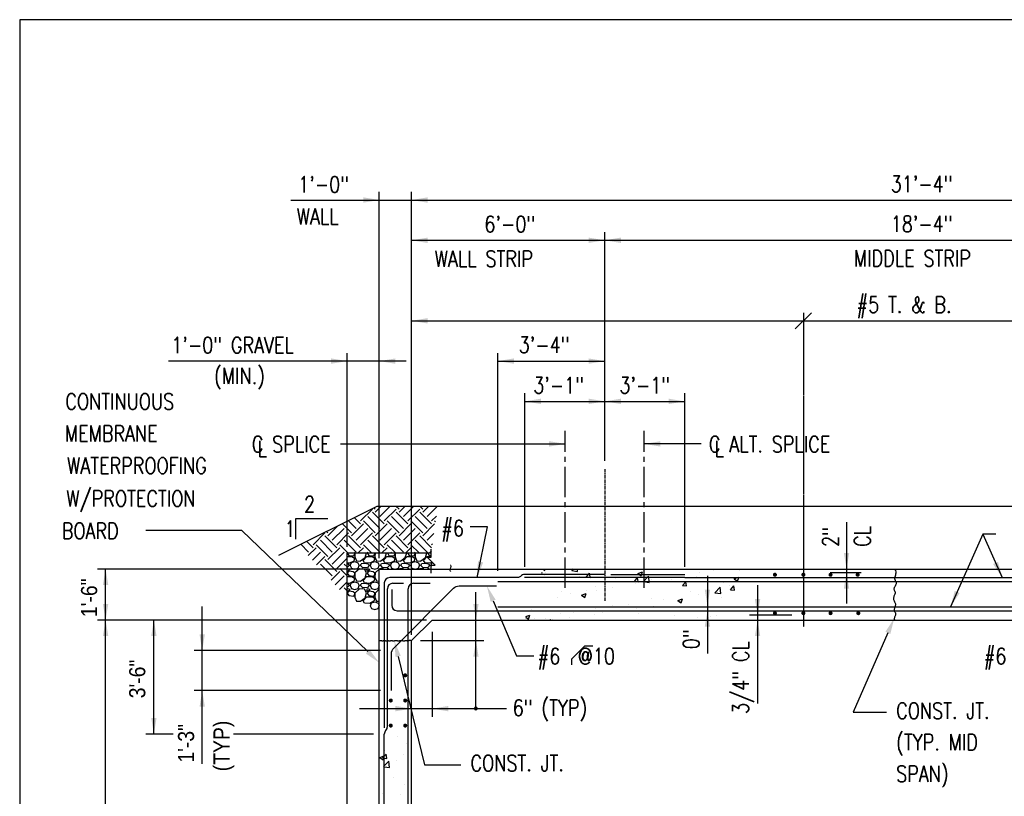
# Model space of a CAD drawing. Header units: inches. Extents: x -9715 to 32893, y -15613 to -1138.
# Tile 101 of 256: x 7061 to 7428, y -6735 to -6445. Entities that reach past the tile are written whole.
import ezdxf
from ezdxf.enums import TextEntityAlignment as Align

# ---------------------------------------------------------------- set-up
doc = ezdxf.new("R2010")
doc.units = ezdxf.units.IN
doc.header["$MEASUREMENT"] = 0
for name, pattern in [('CENTER', [2, 1.25, -0.25, 0.25, -0.25]), ('CENTER2', [1.125, 0.75, -0.125, 0.125, -0.125]), ('HIDDEN', [0.375, 0.25, -0.125])]:
    doc.linetypes.add(name, pattern=pattern)
doc.layers.get('0').update_dxf_attribs({"color": 252})
doc.layers.get('DEFPOINTS').update_dxf_attribs({"color": 11})
doc.layers.add('S-ANNO-NOTE', color=2, linetype='Continuous', lineweight=35)
for name, color, linetype in [('S-ANNO-TEXT', 2, 'Continuous'), ('S-FNDN-PATT', 8, 'Continuous'), ('S-GRID', 30, 'CENTER2'), ('S1', 2, 'Continuous'), ('S3', 4, 'Continuous'), ('S5', 1, 'Continuous'), ('S5R', 1, 'Continuous'), ('S6', 1, 'Continuous'), ('S7', 2, 'Continuous'), ('S7R', 2, 'Continuous')]:
    doc.layers.add(name, color=color, linetype=linetype)
doc.styles.add('125', font='romans.shx', dxfattribs={"width": 0.8, "height": 2})
doc.styles.add('DIM', font='ROMANS.shx', dxfattribs={"width": 0.8})
doc.styles.add('SX-FRAC', font='SX-FRAC.shx', dxfattribs={"width": 0.9, "height": 14})

# ---------------------------------------------------------------- blocks, each defined once
blk = doc.blocks.new('*X64')
at = {"color": 0}
for p, q in [((414.36, 1779.36), (414.31, 1779.31)), ((414.31, 1779.29), (415.5, 1777.5)), ((414.31, 1776.75), (417.9, 1776.75)), ((415.5, 1777.5), (419.25, 1777.05)), ((417.9, 1776.77), (419.85, 1775.42)), ((419.25, 1777.05), (420, 1778.4)), ((420.01, 1779.29), (419.93, 1779.36)), ((419.99, 1776.31), (421.19, 1773.46)), ((420.14, 1779.36), (420, 1776.3)), ((420, 1778.4), (420, 1779.3)), ((424.35, 1773.32), (427.65, 1775.87)), ((426.3, 1773.75), (429, 1776.75)), ((427.65, 1775.85), (428.77, 1779.36)), ((429, 1776.75), (432.9, 1776.75)), ((429.36, 1779.36), (429.3, 1779.3)), ((429.3, 1779.3), (430.5, 1777.5)), ((430.5, 1777.5), (434.25, 1777.05)), ((432.9, 1776.77), (434.85, 1775.42)), ((434.25, 1777.05), (435, 1778.4)), ((435.01, 1779.29), (434.93, 1779.36)), ((434.99, 1776.31), (436.19, 1773.46)), ((435.14, 1779.36), (435, 1776.3)), ((435, 1778.4), (435, 1779.3)), ((439.35, 1773.32), (442.65, 1775.87)), ((441.3, 1773.75), (444, 1776.75)), ((442.65, 1775.85), (443.77, 1779.36)), ((444, 1776.75), (447.9, 1776.75)), ((444.36, 1779.36), (444.3, 1779.3)), ((444.3, 1779.3), (445.5, 1777.5)), ((445.5, 1777.5), (449.25, 1777.05)), ((447.9, 1776.77), (449.85, 1775.42)), ((449.25, 1777.05), (450, 1778.4)), ((450.01, 1779.29), (449.93, 1779.36)), ((449.99, 1776.31), (451.19, 1773.46)), ((450.14, 1779.36), (450, 1776.3)), ((450, 1778.4), (450, 1779.3)), ((454.35, 1773.32), (457.65, 1775.87)), ((456.3, 1773.75), (459, 1776.75)), ((457.65, 1775.85), (458.77, 1779.36)), ((459, 1776.75), (462.9, 1776.75)), ((459.36, 1779.36), (459.3, 1779.3)), ((459.3, 1779.3), (460.5, 1777.5)), ((460.5, 1777.5), (464.25, 1777.05)), ((462.9, 1776.77), (464.85, 1775.42)), ((464.25, 1777.05), (465, 1778.4)), ((465.01, 1779.29), (464.93, 1779.36)), ((464.99, 1776.31), (466.19, 1773.46)), ((465.14, 1779.36), (465, 1776.3)), ((465, 1778.4), (465, 1779.3)), ((469.35, 1773.32), (472.65, 1775.87)), ((471.3, 1773.75), (474, 1776.75)), ((472.65, 1775.85), (473.77, 1779.36)), ((474, 1776.75), (477, 1776.75)), ((474.36, 1779.36), (474.3, 1779.3)), ((474.3, 1779.3), (475.5, 1777.5)), ((475.5, 1777.5), (477, 1777.32)), ((416.09, 1771.67), (414.31, 1771.81)), ((415.65, 1770.75), (414.31, 1771.09)), ((414.44, 1768.51), (414.31, 1768.49)), ((415.8, 1770), (414.45, 1768.5)), ((415.8, 1770), (415.65, 1770.75)), ((419.26, 1773.29), (416.11, 1771.64)), ((416.55, 1770), (417.45, 1767.9)), ((416.7, 1770), (417.6, 1772.1)), ((417.6, 1772.1), (420, 1772.85)), ((419.85, 1775.4), (419.25, 1773.3)), ((420, 1772.85), (422.4, 1771.95)), ((421.19, 1773.44), (424.34, 1773.29)), ((422.4, 1771.95), (423.3, 1770)), ((422.55, 1767.9), (423.3, 1770)), ((424.35, 1770), (424.8, 1771.2)), ((426, 1768.22), (424.35, 1770.02)), ((427.66, 1771.49), (424.81, 1771.19)), ((429.44, 1768.51), (425.99, 1768.21)), ((427.36, 1771.95), (426.31, 1773.75)), ((431.09, 1771.67), (427.34, 1771.97)), ((430.65, 1770.75), (427.65, 1771.5)), ((430.8, 1770), (429.45, 1768.5)), ((430.8, 1770), (430.65, 1770.75)), ((434.26, 1773.29), (431.11, 1771.64)), ((431.55, 1770), (432.45, 1767.9)), ((431.7, 1770), (432.6, 1772.1)), ((432.6, 1772.1), (435, 1772.85)), ((434.85, 1775.4), (434.25, 1773.3)), ((435, 1772.85), (437.4, 1771.95)), ((436.19, 1773.44), (439.34, 1773.29)), ((437.4, 1771.95), (438.3, 1770)), ((437.55, 1767.9), (438.3, 1770)), ((439.35, 1770), (439.8, 1771.2)), ((441, 1768.22), (439.35, 1770.02)), ((442.66, 1771.49), (439.81, 1771.19)), ((444.44, 1768.51), (440.99, 1768.21)), ((442.36, 1771.95), (441.31, 1773.75)), ((446.09, 1771.67), (442.34, 1771.97)), ((445.65, 1770.75), (442.65, 1771.5)), ((445.8, 1770), (444.45, 1768.5)), ((445.8, 1770), (445.65, 1770.75)), ((449.26, 1773.29), (446.11, 1771.64)), ((446.55, 1770), (447.45, 1767.9)), ((446.7, 1770), (447.6, 1772.1)), ((447.6, 1772.1), (450, 1772.85)), ((449.85, 1775.4), (449.25, 1773.3)), ((450, 1772.85), (452.4, 1771.95)), ((451.19, 1773.44), (454.34, 1773.29)), ((452.4, 1771.95), (453.3, 1770)), ((452.55, 1767.9), (453.3, 1770)), ((454.35, 1770), (454.8, 1771.2)), ((456, 1768.22), (454.35, 1770.02)), ((457.66, 1771.49), (454.81, 1771.19)), ((459.44, 1768.51), (455.99, 1768.21)), ((457.36, 1771.95), (456.31, 1773.75)), ((461.09, 1771.67), (457.34, 1771.97)), ((460.65, 1770.75), (457.65, 1771.5)), ((460.8, 1770), (459.45, 1768.5)), ((460.8, 1770), (460.65, 1770.75)), ((464.26, 1773.29), (461.11, 1771.64)), ((461.55, 1770), (462.45, 1767.9)), ((461.7, 1770), (462.6, 1772.1)), ((462.6, 1772.1), (465, 1772.85)), ((464.85, 1775.4), (464.25, 1773.3)), ((465, 1772.85), (467.4, 1771.95)), ((466.19, 1773.44), (469.34, 1773.29)), ((467.4, 1771.95), (468.3, 1770)), ((467.55, 1767.9), (468.3, 1770)), ((469.35, 1770), (469.8, 1771.2)), ((471, 1768.22), (469.35, 1770.02)), ((472.66, 1771.49), (469.81, 1771.19)), ((474.44, 1768.51), (470.99, 1768.21)), ((472.36, 1771.95), (471.31, 1773.75)), ((476.09, 1771.67), (472.34, 1771.97)), ((475.65, 1770.75), (472.65, 1771.5)), ((475.8, 1770), (474.45, 1768.5)), ((475.8, 1770), (475.65, 1770.75)), ((477.76, 1772.5), (476.11, 1771.64)), ((476.55, 1770), (477, 1768.93)), ((476.7, 1770), (477.6, 1772.1)), ((477.6, 1772.1), (478.03, 1772.23)), ((414.75, 1767.59), (414.31, 1767.4)), ((414.31, 1765.66), (416.54, 1767)), ((415.8, 1765.8), (414.31, 1764.31)), ((414.31, 1764.29), (415.5, 1762.5)), ((414.31, 1761.75), (417.9, 1761.75)), ((416.55, 1767), (414.75, 1767.6)), ((415.5, 1762.5), (419.25, 1762.05)), ((418.81, 1765.36), (415.81, 1765.81)), ((417.44, 1767.89), (419.99, 1767.14)), ((417.9, 1761.77), (419.85, 1760.42)), ((420.01, 1764.29), (418.81, 1765.34)), ((419.25, 1762.05), (420, 1763.4)), ((419.99, 1761.31), (421.19, 1758.46)), ((420.15, 1764.45), (420, 1761.3)), ((420, 1763.4), (420, 1764.3)), ((420.01, 1767.14), (422.56, 1767.89)), ((423.6, 1767.6), (420.15, 1764.45)), ((427.2, 1767.29), (423.6, 1767.59)), ((426.3, 1758.75), (429, 1761.75)), ((428.86, 1764.6), (427.21, 1767.3)), ((427.65, 1760.85), (428.85, 1764.6)), ((429.75, 1767.59), (428.7, 1767.14)), ((428.7, 1767.15), (429.3, 1765.65)), ((429, 1761.75), (432.9, 1761.75)), ((429.29, 1765.65), (431.54, 1767)), ((430.8, 1765.8), (429.3, 1764.3)), ((429.3, 1764.3), (430.5, 1762.5)), ((431.55, 1767), (429.75, 1767.6)), ((430.5, 1762.5), (434.25, 1762.05)), ((433.81, 1765.36), (430.81, 1765.81)), ((432.44, 1767.89), (434.99, 1767.14)), ((432.9, 1761.77), (434.85, 1760.42)), ((435.01, 1764.29), (433.81, 1765.34)), ((434.25, 1762.05), (435, 1763.4)), ((434.99, 1761.31), (436.19, 1758.46)), ((435.15, 1764.45), (435, 1761.3)), ((435, 1763.4), (435, 1764.3)), ((435.01, 1767.14), (437.56, 1767.89)), ((438.28, 1767.3), (435.15, 1764.45)), ((438.6, 1767.6), (438.34, 1767.36)), ((441.4, 1767.36), (438.6, 1767.59)), ((444.75, 1767.59), (444.19, 1767.36)), ((445.48, 1767.36), (444.75, 1767.6)), ((447.44, 1767.89), (449.27, 1767.36)), ((450.73, 1767.36), (452.56, 1767.89)), ((453.6, 1767.6), (453.34, 1767.36)), ((456.4, 1767.36), (453.6, 1767.59)), ((459.75, 1767.59), (459.19, 1767.36)), ((460.48, 1767.36), (459.75, 1767.6)), ((462.44, 1767.89), (464.27, 1767.36)), ((465.73, 1767.36), (467.56, 1767.89)), ((468.6, 1767.6), (468.34, 1767.36)), ((471.4, 1767.36), (468.6, 1767.59)), ((474.75, 1767.59), (474.19, 1767.36)), ((475.48, 1767.36), (474.75, 1767.6)), ((416.09, 1756.67), (414.31, 1756.81)), ((415.65, 1755.75), (414.31, 1756.09)), ((415.8, 1755), (414.45, 1753.5)), ((415.8, 1755), (415.65, 1755.75)), ((419.26, 1758.29), (416.11, 1756.64)), ((416.55, 1755), (417.45, 1752.9)), ((416.7, 1755), (417.6, 1757.1)), ((417.6, 1757.1), (420, 1757.85)), ((419.85, 1760.4), (419.25, 1758.3)), ((420, 1757.85), (422.4, 1756.95)), ((421.19, 1758.44), (424.34, 1758.29)), ((422.4, 1756.95), (423.3, 1755)), ((422.55, 1752.9), (423.3, 1755)), ((424.35, 1758.32), (427.65, 1760.87)), ((424.35, 1755), (424.8, 1756.2)), ((426, 1753.22), (424.35, 1755.02)), ((427.66, 1756.49), (424.81, 1756.19)), ((427.36, 1756.95), (426.31, 1758.75)), ((431.09, 1756.67), (427.34, 1756.97)), ((430.65, 1755.75), (427.65, 1756.5)), ((430.8, 1755), (429.45, 1753.5)), ((430.8, 1755), (430.65, 1755.75)), ((434.26, 1758.29), (431.11, 1756.64)), ((431.55, 1755), (432.45, 1752.9)), ((431.7, 1755), (432.6, 1757.1)), ((432.6, 1757.1), (435, 1757.85)), ((434.85, 1760.4), (434.25, 1758.3)), ((435, 1757.85), (437.4, 1756.95)), ((436.19, 1758.44), (438.28, 1758.35)), ((437.4, 1756.95), (438.28, 1755.04)), ((437.55, 1752.9), (438.28, 1754.94)), ((414.44, 1753.51), (414.31, 1753.49)), ((414.75, 1752.59), (414.31, 1752.4)), ((414.31, 1750.66), (416.54, 1752)), ((415.8, 1750.8), (414.31, 1749.31)), ((414.31, 1749.29), (415.5, 1747.5)), ((416.55, 1752), (414.75, 1752.6)), ((415.5, 1747.5), (419.25, 1747.05)), ((418.81, 1750.36), (415.81, 1750.81)), ((417.44, 1752.89), (419.99, 1752.14)), ((420.01, 1749.29), (418.81, 1750.34)), ((419.25, 1747.05), (420, 1748.4)), ((420.15, 1749.45), (420, 1746.3)), ((420, 1748.4), (420, 1749.3)), ((420.01, 1752.14), (422.56, 1752.89)), ((423.6, 1752.6), (420.15, 1749.45)), ((427.2, 1752.29), (423.6, 1752.59)), ((429.44, 1753.51), (425.99, 1753.21)), ((426.3, 1743.75), (429, 1746.75)), ((428.86, 1749.6), (427.21, 1752.3)), ((427.65, 1745.85), (428.85, 1749.6)), ((429.75, 1752.59), (428.7, 1752.14)), ((428.7, 1752.15), (429.3, 1750.65)), ((429, 1746.75), (432.9, 1746.75)), ((429.29, 1750.65), (431.54, 1752)), ((430.8, 1750.8), (429.3, 1749.3)), ((429.3, 1749.3), (430.5, 1747.5)), ((431.55, 1752), (429.75, 1752.6)), ((430.5, 1747.5), (434.25, 1747.05)), ((433.81, 1750.36), (430.81, 1750.81)), ((432.44, 1752.89), (434.99, 1752.14)), ((432.9, 1746.77), (434.85, 1745.42)), ((435.01, 1749.29), (433.81, 1750.34)), ((434.25, 1747.05), (435, 1748.4)), ((435.15, 1749.45), (435, 1746.3)), ((435, 1748.4), (435, 1749.3)), ((435.01, 1752.14), (437.56, 1752.89)), ((438.28, 1752.3), (435.15, 1749.45)), ((419.99, 1746.31), (421.19, 1743.46)), ((421.19, 1743.44), (424.34, 1743.29)), ((424.35, 1743.32), (427.65, 1745.87)), ((427.36, 1741.95), (426.31, 1743.75)), ((431.09, 1741.67), (427.34, 1741.97)), ((434.26, 1743.29), (431.11, 1741.64)), ((431.55, 1740), (432.45, 1737.9)), ((431.7, 1740), (432.6, 1742.1)), ((432.6, 1742.1), (435, 1742.85)), ((434.85, 1745.4), (434.25, 1743.3)), ((434.99, 1746.31), (436.19, 1743.46)), ((435, 1742.85), (437.4, 1741.95)), ((436.19, 1743.44), (438.28, 1743.35)), ((437.4, 1741.95), (438.28, 1740.04)), ((437.55, 1737.9), (438.28, 1739.94)), ((432.44, 1737.89), (434.99, 1737.14)), ((435.01, 1737.14), (437.56, 1737.89))]:
    blk.add_line(p, q, dxfattribs=at)
blk = doc.blocks.new('*X69')
at = {"color": 0}
for p, q in [((435.31, 1811.96), (434.27, 1813)), ((435.31, 1809.75), (439.79, 1814.23)), ((438.63, 1806.44), (446.42, 1814.23)), ((452.99, 1811.96), (450.72, 1814.23)), ((452.99, 1809.75), (457.47, 1814.23)), ((456.3, 1806.44), (464.1, 1814.23)), ((470.67, 1811.96), (468.4, 1814.23)), ((470.67, 1809.75), (475.15, 1814.23)), ((473.98, 1806.44), (481.78, 1814.23)), ((424.26, 1800.91), (419.54, 1805.64)), ((424.26, 1803.12), (433.1, 1811.96)), ((438.63, 1797.6), (429.79, 1806.44)), ((441.94, 1800.91), (433.1, 1809.75)), ((441.94, 1803.12), (450.78, 1811.96)), ((456.3, 1797.6), (447.47, 1806.44)), ((459.62, 1800.91), (450.78, 1809.75)), ((459.62, 1803.12), (468.46, 1811.96)), ((473.98, 1797.6), (465.14, 1806.44)), ((477.3, 1800.91), (468.46, 1809.75)), ((477.3, 1803.12), (480.84, 1806.67)), ((399.96, 1792.07), (407.5, 1799.61)), ((417.63, 1794.28), (410.7, 1801.22)), ((420.95, 1797.6), (415.12, 1803.43)), ((417.63, 1792.07), (426.47, 1800.91)), ((435.31, 1794.28), (426.47, 1803.12)), ((435.31, 1792.07), (444.15, 1800.91)), ((452.99, 1794.28), (444.15, 1803.12)), ((452.99, 1792.07), (461.83, 1800.91)), ((470.67, 1794.28), (461.83, 1803.12)), ((470.67, 1792.07), (479.51, 1800.91)), ((480.24, 1802.39), (479.51, 1803.12)), ((388.91, 1785.44), (397.75, 1794.28)), ((406.59, 1783.23), (397.75, 1792.07)), ((399.96, 1794.28), (398.92, 1795.32)), ((403.27, 1788.76), (412.11, 1797.6)), ((406.59, 1785.44), (415.43, 1794.28)), ((424.26, 1783.23), (415.43, 1792.07)), ((420.95, 1788.76), (429.79, 1797.6)), ((424.26, 1785.44), (433.1, 1794.28)), ((441.94, 1783.23), (433.1, 1792.07)), ((438.63, 1788.76), (447.47, 1797.6)), ((441.94, 1785.44), (450.78, 1794.28)), ((459.62, 1783.23), (450.78, 1792.07)), ((456.3, 1788.76), (465.14, 1797.6)), ((459.62, 1785.44), (468.46, 1794.28)), ((477.3, 1783.23), (468.46, 1792.07)), ((473.98, 1788.76), (479.04, 1793.81)), ((385.59, 1779.92), (379.77, 1785.75)), ((388.91, 1783.23), (384.19, 1787.96)), ((385.2, 1777.32), (391.12, 1783.23)), ((399.96, 1776.61), (391.12, 1785.44)), ((403.27, 1779.92), (394.43, 1788.76)), ((399.96, 1774.4), (408.8, 1783.23)), ((414.88, 1779.36), (408.8, 1785.44)), ((420.95, 1779.92), (412.11, 1788.76)), ((422.6, 1779.36), (426.47, 1783.23)), ((432.56, 1779.36), (426.47, 1785.44)), ((438.63, 1779.92), (429.79, 1788.76)), ((440.27, 1779.36), (444.15, 1783.23)), ((450.24, 1779.36), (444.15, 1785.44)), ((456.3, 1779.92), (447.47, 1788.76)), ((457.95, 1779.36), (461.83, 1783.23)), ((467.92, 1779.36), (461.83, 1785.44)), ((473.98, 1779.92), (465.14, 1788.76)), ((477.3, 1785.44), (477.95, 1786.1)), ((388.41, 1773.9), (394.43, 1779.92)), ((391.61, 1770.47), (397.75, 1776.61)), ((403.27, 1771.08), (412.11, 1779.92)), ((429.22, 1779.36), (429.79, 1779.92)), ((446.9, 1779.36), (447.47, 1779.92)), ((464.58, 1779.36), (465.14, 1779.92)), ((475.63, 1779.36), (477.23, 1780.96)), ((403.27, 1762.24), (394.43, 1771.08)), ((406.59, 1765.56), (397.75, 1774.4)), ((406.59, 1767.77), (414.31, 1775.49)), ((414.31, 1768.89), (412.11, 1771.08)), ((402.3, 1759.06), (408.8, 1765.56)), ((405.5, 1755.63), (412.11, 1762.24)), ((414.31, 1762.26), (408.8, 1767.77)), ((408.71, 1752.21), (414.31, 1757.81)), ((414.31, 1751.21), (412.11, 1753.4))]:
    blk.add_line(p, q, dxfattribs=at)
blk = doc.blocks.new('*X75')
at = {"color": 0}
for p, q in [((451.65, 1642.48), (451.65, 1642.48)), ((458.6, 1637.65), (458.6, 1637.65)), ((442.03, 1627.84), (443.34, 1629.42)), ((442.24, 1633.6), (442.24, 1633.6)), ((442.45, 1632.06), (442.45, 1632.06)), ((443.92, 1626.28), (443.34, 1629.41)), ((456, 1629.47), (456, 1629.47)), ((438.49, 1622.76), (438.49, 1622.76)), ((438.59, 1626.97), (442.03, 1628.28)), ((438.59, 1626.97), (441.08, 1625.29)), ((440.93, 1626.54), (442.03, 1627.84)), ((440.93, 1626.54), (442.03, 1626.45)), ((441.08, 1625.29), (442.03, 1628.1)), ((442.03, 1628.28), (442.09, 1628.31)), ((442.03, 1628.1), (442.09, 1628.31)), ((442.03, 1626.45), (443.92, 1626.28)), ((442.03, 1620.72), (445.37, 1624.2)), ((445.92, 1619.45), (445.37, 1624.2)), ((451.01, 1624.41), (451.01, 1624.41)), ((441.48, 1620.15), (442.03, 1620.72)), ((441.48, 1620.15), (442.03, 1620.06)), ((441.63, 1616.95), (441.63, 1616.95)), ((442.03, 1620.06), (445.92, 1619.46)), ((448.65, 1612.24), (448.65, 1612.24)), ((456.79, 1607.18), (456.79, 1607.18)), ((441.03, 1600.31), (441.03, 1600.31)), ((453.94, 1599.63), (453.94, 1599.63)), ((438.92, 1586.69), (438.92, 1586.69)), ((443.64, 1587.46), (443.64, 1587.46)), ((447.87, 1588.93), (450.28, 1591.81)), ((447.87, 1588.93), (450.86, 1588.67)), ((450.86, 1588.67), (450.28, 1591.81)), ((440.42, 1583.66), (440.42, 1583.66)), ((449.46, 1579.97), (449.46, 1579.97)), ((456.27, 1570.58), (459.77, 1571.92)), ((456.27, 1570.58), (458.76, 1568.9)), ((458.76, 1568.9), (459.77, 1571.92)), ((462.06, 1571.9), (462.06, 1571.9)), ((439.81, 1567.02), (439.81, 1567.02)), ((449.71, 1564.84), (452, 1567.22)), ((452.19, 1565.56), (452, 1567.22))]:
    blk.add_line(p, q, dxfattribs=at)
blk = doc.blocks.new('*X81')
at = {"color": 0}
for p, q in [((559.33, 1764.19), (559.62, 1764.17)), ((559.62, 1764.17), (559.52, 1764.72)), ((560.4, 1767.12), (561.6, 1766.31)), ((561.09, 1762.88), (561.09, 1762.88)), ((561.6, 1766.31), (561.95, 1767.36)), ((562.02, 1764.95), (562.02, 1764.95)), ((581.68, 1766.26), (582.72, 1767.36)), ((581.68, 1766.26), (586.12, 1765.57)), ((586.12, 1765.57), (585.92, 1767.36)), ((587.78, 1761.75), (587.78, 1761.75)), ((592.5, 1761.29), (594.15, 1763.26)), ((592.5, 1761.29), (595.49, 1761.03)), ((594.15, 1763.26), (594.91, 1764.17)), ((595.08, 1763.26), (594.91, 1764.17)), ((595.49, 1761.03), (595.08, 1763.26)), ((630.97, 1763.99), (634.47, 1765.33)), ((630.97, 1763.99), (633.46, 1762.31)), ((633.46, 1762.31), (634.47, 1765.33)), ((637.88, 1760.95), (638.93, 1762.05)), ((639.06, 1760.95), (638.93, 1762.05)), ((650.91, 1761.36), (650.91, 1761.36)), ((658.35, 1761.3), (658.35, 1761.3)), ((674.93, 1761.82), (674.93, 1761.82)), ((676.58, 1764.88), (676.58, 1764.88)), ((687.51, 1766.3), (687.51, 1766.3)), ((705.35, 1760.95), (706.33, 1761.33)), ((706.2, 1760.95), (706.33, 1761.33)), ((706.51, 1765.98), (706.51, 1765.98)), ((599.68, 1754.41), (599.68, 1754.41)), ((614.47, 1760.62), (614.47, 1760.62)), ((624.94, 1757.61), (624.94, 1757.61)), ((628.36, 1758.16), (630.71, 1760.95)), ((628.36, 1758.16), (630.35, 1757.98)), ((629.19, 1756.29), (629.19, 1756.29)), ((630.35, 1757.98), (631.35, 1757.89)), ((630.71, 1760.95), (630.77, 1761.03)), ((630.79, 1760.95), (630.77, 1761.03)), ((631.33, 1757.98), (630.79, 1760.95)), ((631.35, 1757.89), (631.33, 1757.98)), ((635.04, 1757.99), (635.66, 1758.64)), ((635.04, 1757.99), (635.07, 1757.98)), ((635.07, 1757.98), (639.48, 1757.3)), ((635.66, 1758.64), (637.88, 1760.95)), ((639.41, 1757.98), (639.06, 1760.95)), ((639.49, 1757.3), (639.41, 1757.98)), ((641.16, 1759.49), (641.16, 1759.49)), ((643.48, 1757.68), (643.48, 1757.68)), ((655.99, 1759.33), (655.99, 1759.33)), ((664.22, 1755.02), (666.63, 1757.89)), ((664.22, 1755.02), (667.21, 1754.76)), ((667.21, 1754.76), (666.64, 1757.89)), ((667.85, 1758.37), (667.85, 1758.37)), ((688.4, 1749.71), (692.29, 1753.77)), ((692.85, 1749.02), (692.3, 1753.77)), ((694.54, 1757.24), (694.54, 1757.24)), ((699.49, 1755.33), (699.49, 1755.33)), ((700.09, 1751.88), (702.5, 1754.75)), ((703.08, 1751.62), (702.5, 1754.75)), ((702.82, 1759.98), (705.35, 1760.95)), ((702.82, 1759.98), (705.31, 1758.3)), ((705.31, 1758.3), (706.2, 1760.95)), ((574.01, 1750.89), (574.01, 1750.89)), ((580.45, 1749.38), (580.45, 1749.38)), ((588.96, 1747.86), (592.46, 1749.2)), ((588.96, 1747.86), (591.44, 1746.18)), ((591.45, 1746.18), (592.46, 1749.2)), ((592.96, 1751.03), (592.96, 1751.03)), ((600.03, 1751.29), (600.03, 1751.29)), ((611.9, 1753.53), (611.9, 1753.53)), ((670.33, 1750.32), (670.33, 1750.32)), ((675.97, 1748.23), (675.97, 1748.23)), ((688.4, 1749.71), (692.85, 1749.02)), ((700.09, 1751.88), (703.08, 1751.62)), ((701.23, 1751.43), (701.23, 1751.43)), ((570.87, 1746.28), (570.87, 1746.28)), ((612.01, 1740.31), (612.01, 1740.31)), ((624.33, 1740.96), (624.33, 1740.96)), ((641.17, 1745.32), (641.17, 1745.32)), ((642.84, 1739.61), (642.84, 1739.61)), ((650.3, 1744.71), (650.3, 1744.71)), ((660.81, 1743.86), (664.31, 1745.2)), ((660.81, 1743.86), (663.3, 1742.18)), ((661.78, 1742.1), (661.78, 1742.1)), ((663.3, 1742.18), (664.32, 1745.2)), ((693.35, 1746.26), (693.35, 1746.26)), ((547.61, 1731.99), (550.45, 1733.08)), ((549.43, 1730.06), (550.45, 1733.08)), ((551.35, 1737.33), (551.35, 1737.33)), ((573.4, 1734.24), (573.4, 1734.24)), ((578.04, 1736.2), (578.04, 1736.2)), ((582.85, 1735.31), (582.85, 1735.31)), ((598.75, 1733.8), (598.75, 1733.8)), ((599.07, 1737.76), (599.07, 1737.76)), ((604.73, 1735.07), (604.73, 1735.07)), ((630.32, 1737.96), (630.32, 1737.96)), ((631.43, 1733.94), (631.43, 1733.94)), ((658.12, 1732.82), (658.12, 1732.82)), ((689.42, 1732.82), (689.42, 1732.82)), ((547.41, 1731.42), (549.43, 1730.06)), ((547.43, 1730.49), (547.43, 1730.49)), ((553.69, 1730.3), (553.69, 1730.3)), ((561.89, 1730.61), (561.89, 1730.61)), ((565.7, 1729.36), (565.98, 1729.69)), ((566.05, 1729.36), (565.98, 1729.69)), ((567.29, 1729.66), (567.29, 1729.66)), ((579.81, 1731.31), (579.81, 1731.31)), ((588.59, 1729.48), (588.59, 1729.48)), ((675.36, 1731.59), (675.36, 1731.59)), ((684.81, 1731.69), (684.81, 1731.69))]:
    blk.add_line(p, q, dxfattribs=at)

msp = doc.modelspace()

# ---------------------------------------------------------------- linework, layer by layer
at = {"layer": 'DEFPOINTS'}
msp.add_lwpolyline([(7061, -7429.44484), (8501, -7429.44484), (8501, -6445.44484), (7061, -6445.44484)], close=True, dxfattribs=at)
at = {"layer": 'S-ANNO-TEXT', "color": 1}
msp.add_line((7207.00793, -6527.60362), (8159.00793, -6527.60362), dxfattribs=at)
at = {"layer": 'S-GRID', "linetype": 'CENTER2', "ltscale": 15}
for p, q in [((7264.28918, -6657.04112), (7264.28918, -6598.56738)), ((7293.6843, -6657.04112), (7293.6843, -6598.56738))]:
    msp.add_line(p, q, dxfattribs=at)
at = {"layer": 'S1'}
for p, q in [((7194.22166, -6626.60362), (8224.19543, -6626.60362)), ((7183.00793, -6644.04112), (7214.35622, -6644.04112)), ((7183.00793, -6783.052), (7183.00793, -6644.04112))]:
    msp.add_line(p, q, dxfattribs=at)
at = {"layer": 'S1', "color": 5}
for p, q in [((7194.99477, -6793.47115), (7194.99477, -6650.04112)), ((7194.99477, -6650.04112), (7221.11328, -6650.04112))]:
    msp.add_line(p, q, dxfattribs=at)
at = {"layer": 'S1', "color": 3}
for p, q in [((7221.11328, -6650.04112), (7935.22185, -6650.04112)), ((7207.00793, -6676.73194), (7214.69875, -6669.04112)), ((7214.69875, -6669.04112), (7499.00793, -6669.04112)), ((7207.00793, -6840.10921), (7207.00793, -6676.73194))]:
    msp.add_line(p, q, dxfattribs=at)
at = {"layer": 'S1'}
msp.add_lwpolyline([(7157.6159, -6644.90651), (7194.22166, -6626.60362)], dxfattribs=at)
at = {"layer": 'S1', "color": 2}
for points in [[(7214.35622, -6651.59073), (7214.35622, -6648.59073), (7215.85622, -6648.59073), (7212.85622, -6645.59073), (7214.35622, -6645.59073), (7214.35622, -6642.59073)], [(7387.00793, -6650.04112), (7387.2872, -6650.59715), (7387.42677, -6651.10603), (7387.45682, -6651.57119), (7387.40755, -6651.99609), (7387.30912, -6652.38417), (7387.19174, -6652.73887), (7387.08559, -6653.06364), (7387.02084, -6653.36193), (7387.01981, -6653.63738), (7387.07322, -6653.89449), (7387.16396, -6654.13796), (7387.27487, -6654.37249), (7387.38881, -6654.60277), (7387.48864, -6654.8335), (7387.55723, -6655.06939), (7387.57743, -6655.31513), (7387.53759, -6655.57384), (7387.44799, -6655.84224), (7387.32442, -6656.1155), (7387.18264, -6656.38875), (7387.03844, -6656.65716), (7386.90758, -6656.91586), (7386.80585, -6657.16001), (7386.74902, -6657.38476), (7386.74781, -6657.58712), (7386.79271, -6657.7716), (7386.86916, -6657.94456), (7386.9626, -6658.11236), (7387.05846, -6658.28138), (7387.14219, -6658.45797), (7387.19922, -6658.64851), (7387.215, -6658.85936), (7387.17981, -6659.09508), (7387.10336, -6659.35292), (7387.00021, -6659.62835), (7386.88493, -6659.91681), (7386.77208, -6660.21376), (7386.67621, -6660.51466), (7386.6119, -6660.81494), (7386.59369, -6661.11008), (7386.63126, -6661.39652), (7386.71464, -6661.67478), (7386.82896, -6661.94637), (7386.95936, -6662.2128), (7387.09097, -6662.47559), (7387.20893, -6662.73627), (7387.29838, -6662.99634), (7387.34444, -6663.25731), (7387.33706, -6663.52011), (7387.28538, -6663.78321), (7387.20337, -6664.04449), (7387.10498, -6664.30183), (7387.00416, -6664.5531), (7386.91486, -6664.79619), (7386.85105, -6665.02897), (7386.82668, -6665.24933), (7386.85116, -6665.45609), (7386.91567, -6665.65193), (7387.00689, -6665.8405), (7387.11145, -6666.02543), (7387.21601, -6666.21037), (7387.30723, -6666.39894), (7387.37174, -6666.59478), (7387.39621, -6666.80154), (7387.37184, -6667.02164), (7387.30803, -6667.25266), (7387.21874, -6667.49094), (7387.11792, -6667.73287), (7387.01953, -6667.9748), (7386.93752, -6668.21309), (7386.88584, -6668.4441), (7386.87846, -6668.6642), (7386.92437, -6668.87086), (7387.00148, -6669.04112)], [(7195.00793, -6676.73194), (7195.22827, -6676.67341), (7195.41448, -6676.64781), (7195.57145, -6676.64795), (7195.70405, -6676.66666), (7195.81716, -6676.69678), (7195.91564, -6676.73112), (7196.00438, -6676.76252), (7196.08825, -6676.7838), (7196.17137, -6676.78961), (7196.25492, -6676.78188), (7196.33935, -6676.76435), (7196.42506, -6676.74077), (7196.51251, -6676.71488), (7196.60212, -6676.69043), (7196.69433, -6676.67117), (7196.78957, -6676.66085), (7196.88802, -6676.66208), (7196.98893, -6676.67305), (7197.09127, -6676.69078), (7197.19406, -6676.71233), (7197.29626, -6676.73475), (7197.39688, -6676.75508), (7197.4949, -6676.77037), (7197.58932, -6676.77765), (7197.67939, -6676.77495), (7197.76542, -6676.76411), (7197.84799, -6676.74794), (7197.92767, -6676.72924), (7198.00505, -6676.71083), (7198.0807, -6676.69552), (7198.1552, -6676.68612), (7198.22912, -6676.68544), (7198.303, -6676.69529), (7198.37725, -6676.71358), (7198.45221, -6676.7372), (7198.52826, -6676.76305), (7198.60574, -6676.78804), (7198.68503, -6676.80907), (7198.76649, -6676.82303), (7198.85046, -6676.82684), (7198.93723, -6676.81848), (7199.02666, -6676.80032), (7199.11854, -6676.77583), (7199.21266, -6676.74845), (7199.30879, -6676.72165), (7199.40673, -6676.69889), (7199.50626, -6676.68361), (7199.60715, -6676.67929), (7199.70916, -6676.68816), (7199.81189, -6676.70763), (7199.91492, -6676.73386), (7200.01779, -6676.76305), (7200.12009, -6676.79138), (7200.22138, -6676.81502), (7200.32123, -6676.83016), (7200.4192, -6676.83299), (7200.51511, -6676.821), (7200.60972, -6676.79706), (7200.70404, -6676.76534), (7200.79909, -6676.73001), (7200.89586, -6676.69526), (7200.99537, -6676.66527), (7201.09863, -6676.6442), (7201.20665, -6676.63626), (7201.32011, -6676.64418), (7201.43841, -6676.66507), (7201.56059, -6676.69461), (7201.68573, -6676.72847), (7201.81289, -6676.76233), (7201.94114, -6676.79187), (7202.06952, -6676.81276), (7202.19711, -6676.82069), (7202.32316, -6676.81276), (7202.44761, -6676.79187), (7202.57063, -6676.76233), (7202.69234, -6676.72847), (7202.81291, -6676.69461), (7202.93246, -6676.66507), (7203.05115, -6676.64418), (7203.16912, -6676.63626), (7203.28654, -6676.64418), (7203.40376, -6676.66507), (7203.52111, -6676.69461), (7203.63897, -6676.72847), (7203.7577, -6676.76233), (7203.87765, -6676.79187), (7203.99918, -6676.81276), (7204.12267, -6676.82069), (7204.24813, -6676.81278), (7204.37432, -6676.79197), (7204.49964, -6676.76266), (7204.62251, -6676.72924), (7204.74134, -6676.69611), (7204.85455, -6676.66767), (7204.96055, -6676.6483), (7205.05776, -6676.6424), (7205.14535, -6676.65274), (7205.22554, -6676.6755), (7205.30134, -6676.70524), (7205.37574, -6676.73654), (7205.45172, -6676.76395), (7205.53227, -6676.78203), (7205.6204, -6676.78533), (7205.71909, -6676.76843), (7205.83087, -6676.72877), (7205.95637, -6676.67536), (7206.0958, -6676.62008), (7206.24931, -6676.57483), (7206.4171, -6676.5515), (7206.59935, -6676.56198), (7206.79623, -6676.61816), (7207.00793, -6676.73194)]]:
    msp.add_lwpolyline(points, dxfattribs=at)
at = {"layer": 'S3', "color": 4}
for p, q in [((7200.02356, -6655.37762), (7203.96106, -6655.37762)), ((7207.77356, -6655.37762), (7214.00793, -6655.37762)), ((7308.80699, -6653.24425), (7674.43608, -6653.24425)), ((7198.02356, -6708.72502), (7198.02356, -6657.37762)), ((7205.77356, -6846.04635), (7205.77356, -6657.37762)), ((7196.86731, -6846.04635), (7196.86731, -6711.53804))]:
    msp.add_line(p, q, dxfattribs=at)
at = {"layer": 'S3', "color": 4, "linetype": 'HIDDEN'}
msp.add_line((7281.27461, -6652.088), (7308.80699, -6652.088), dxfattribs=at)
at = {"layer": 'S3', "const_width": 0.75}
for points in [[(7342.04328, -6652.18175, 1), (7342.79328, -6652.18175, 1)], [(7352.65266, -6652.18175, 1), (7353.40266, -6652.18175, 1)], [(7362.76203, -6652.18175, 1), (7363.51203, -6652.18175, 1)], [(7372.87141, -6652.18175, 1), (7373.62141, -6652.18175, 1)], [(7342.04328, -6666.4922, 1), (7342.79328, -6666.4922, 1)], [(7352.65266, -6666.4922, 1), (7353.40266, -6666.4922, 1)], [(7362.76203, -6666.4922, 1), (7363.51203, -6666.4922, 1)], [(7373.12141, -6666.4922, 1), (7373.87141, -6666.4922, 1)], [(7204.27356, -6689.6505, 1), (7205.02356, -6689.6505, 1)], [(7198.89856, -6699.0255, 1), (7199.64856, -6699.0255, 1)], [(7204.27356, -6699.0255, 1), (7205.02356, -6699.0255, 1)], [(7198.89856, -6708.36925, 1), (7199.64856, -6708.36925, 1)], [(7204.27356, -6708.36925, 1), (7205.02356, -6708.36925, 1)]]:
    msp.add_lwpolyline(points, format="xyb", close=True, dxfattribs=at)
at = {"layer": 'S3', "color": 4}
for points in [[(7278.92981, -6652.088), (7249.13588, -6652.088, 0.198912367), (7247.72167, -6652.67378), (7247.59055, -6652.80491, -0.198912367), (7246.52989, -6653.24425), (7198.86731, -6653.24425, 0.414213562), (7196.86731, -6655.24425), (7196.86731, -6709.1505)], [(7308.80699, -6653.24425), (7249.09792, -6653.24425, 0.414213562)], [(7199.50793, -6695.35362), (7199.50793, -6681.59616, -0.198896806), (7200.38649, -6679.47496), (7222.64142, -6657.21737, -0.198927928), (7224.76286, -6656.33856), (7238.66074, -6656.33856)], [(7199.62624, -6657.64845), (7199.62624, -6663.57032, 0.414213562), (7201.62624, -6665.57032), (7732.00793, -6665.57032)], [(7239.16418, -6664.08595), (7893.40709, -6664.08595, -0.198912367)]]:
    msp.add_lwpolyline(points, format="xyb", dxfattribs=at)
msp.add_lwpolyline([(7239.16418, -6654.72862), (7536.39856, -6654.72862)], dxfattribs=at)
for centre, start, end in [((7200.02356, -6657.37762), 90, 180), ((7207.77356, -6657.37762), 90, 180), ((7198.86731, -6711.53804), 135.3112442, 180), ((7196.02356, -6708.72502), 315.3112442, 0)]:
    msp.add_arc(centre, 2, start, end, dxfattribs=at)
at = {"layer": 'S5'}
for p, q in [((7195.00793, -6646.04112), (7195.00793, -6509.60362)), ((7207.00793, -6674.61062), (7207.00793, -6509.60362)), ((7279.00793, -6609.69737), (7279.00793, -6524.60362)), ((7183.00793, -6641.75409), (7183.00793, -6569.60362)), ((7191.00793, -6650.04112), (7090.00793, -6650.04112)), ((7212.57743, -6669.04112), (7090.00793, -6669.04112))]:
    msp.add_line(p, q, dxfattribs=at)
at = {"layer": 'S5', "color": 1}
for p, q in [((7162.09306, -6512.60362), (8224.19543, -6512.60362)), ((7204.99382, -6572.60362), (7116.45934, -6572.60362)), ((7093.00793, -6846.13487), (7093.00793, -6650.04112)), ((7231.00793, -6702.04112), (7231.00793, -6658.66788)), ((7214.69875, -6673.42821), (7214.69875, -6705.04112)), ((7210.31732, -6676.73194), (7234.00793, -6676.73194)), ((7187.65427, -6702.04112), (7242.39509, -6702.04112))]:
    msp.add_line(p, q, dxfattribs=at)
at = {"layer": 'S5', "linetype": 'CENTER', "ltscale": 0.5}
msp.add_line((7353.00793, -6554.60362), (7353.00793, -6671.63595), dxfattribs=at)
at = {"layer": 'S5', "color": 1}
for start, end in [(0, 180), (180, 0)]:
    msp.add_arc((7231.00793, -6702.04112), 0.5, start, end, dxfattribs=at)
for points in [[(7189.00793, -6511.60362), (7189.00793, -6513.60362), (7195.00793, -6512.60362)], [(7213.00793, -6513.60362), (7213.00793, -6511.60362), (7207.00793, -6512.60362)], [(7213.00793, -6528.60362), (7213.00793, -6526.60362), (7207.00793, -6527.60362)], [(7273.00793, -6526.60362), (7273.00793, -6528.60362), (7279.00793, -6527.60362)], [(7285.00793, -6528.60362), (7285.00793, -6526.60362), (7279.00793, -6527.60362)], [(7177.00793, -6571.60362), (7177.00793, -6573.60362), (7183.00793, -6572.60362)], [(7201.00793, -6573.60362), (7201.00793, -6571.60362), (7195.00793, -6572.60362)], [(7092.00793, -6656.04112), (7094.00793, -6656.04112), (7093.00793, -6650.04112)], [(7094.00793, -6663.04112), (7092.00793, -6663.04112), (7093.00793, -6669.04112)], [(7232.00793, -6663.04112), (7230.00793, -6663.04112), (7231.00793, -6669.04112)], [(7092.00793, -6675.04112), (7094.00793, -6675.04112), (7093.00793, -6669.04112)], [(7230.00793, -6682.73194), (7232.00793, -6682.73194), (7231.00793, -6676.73194)], [(7201.00793, -6701.04112), (7201.00793, -6703.04112), (7207.00793, -6702.04112)], [(7220.69875, -6703.04112), (7220.69875, -6701.04112), (7214.69875, -6702.04112)]]:
    msp.add_solid(points, dxfattribs=at)
at = {"layer": 'S5R'}
for p, q in [((7239.16418, -6650.72862), (7239.16418, -6569.60362)), ((7249.20888, -6649.24425), (7249.20888, -6584.60362)), ((7308.80699, -6649.24425), (7308.80699, -6584.60362)), ((7195.50793, -6680.35362), (7126.00793, -6680.35362)), ((7195.50793, -6695.35362), (7126.00793, -6695.35362)), ((7118.1467, -6711.53804), (7108.00793, -6711.53804)), ((7192.86731, -6711.53804), (7140.66125, -6711.53804))]:
    msp.add_line(p, q, dxfattribs=at)
at = {"layer": 'S5R', "color": 1}
for p, q in [((7239.16418, -6572.60362), (7279.00793, -6572.60362)), ((7249.20888, -6587.60362), (7308.80699, -6587.60362)), ((7317.27564, -6652.55343), (7317.27564, -6681.47755)), ((7335.95742, -6656.02423), (7335.95742, -6700.16068)), ((7129.00793, -6722.61638), (7129.00793, -6664.04449)), ((7111.00793, -6711.53804), (7111.00793, -6669.04112)), ((7348.70589, -6667.21978), (7333.00277, -6667.21978))]:
    msp.add_line(p, q, dxfattribs=at)
for points in [[(7245.16418, -6573.60362), (7245.16418, -6571.60362), (7239.16418, -6572.60362)], [(7273.00793, -6571.60362), (7273.00793, -6573.60362), (7279.00793, -6572.60362)], [(7255.20888, -6588.60362), (7255.20888, -6586.60362), (7249.20888, -6587.60362)], [(7273.00793, -6586.60362), (7273.00793, -6588.60362), (7279.00793, -6587.60362)], [(7285.00793, -6588.60362), (7285.00793, -6586.60362), (7279.00793, -6587.60362)], [(7302.80699, -6586.60362), (7302.80699, -6588.60362), (7308.80699, -6587.60362)], [(7316.27564, -6657.74898), (7318.27564, -6657.74898), (7317.27564, -6663.74898)], [(7334.95742, -6661.21978), (7336.95742, -6661.21978), (7335.95742, -6667.21978)], [(7316.27564, -6671.57032), (7318.27564, -6671.57032), (7317.27564, -6665.57032)], [(7110.00793, -6675.04112), (7112.00793, -6675.04112), (7111.00793, -6669.04112)], [(7334.95742, -6675.04112), (7336.95742, -6675.04112), (7335.95742, -6669.04112)], [(7130.00793, -6674.35362), (7128.00793, -6674.35362), (7129.00793, -6680.35362)], [(7128.00793, -6701.35362), (7130.00793, -6701.35362), (7129.00793, -6695.35362)], [(7112.00793, -6705.53804), (7110.00793, -6705.53804), (7111.00793, -6711.53804)]]:
    msp.add_solid(points, dxfattribs=at)
at = {"layer": 'S7'}
for p, q in [((7175.77484, -6631.35985), (7163.77484, -6631.35985)), ((7163.77484, -6631.35985), (7163.77484, -6638.9433))]:
    msp.add_line(p, q, dxfattribs=at)
at = {"layer": 'S7', "color": 1}
for p, q in [((7143.83379, -6635.69515), (7107.97886, -6635.69515)), ((7190.6729, -6680.80053), (7143.83379, -6635.69515)), ((7384.50583, -6673.84286), (7371.58506, -6703.41521)), ((7202.02556, -6682.62771), (7211.87769, -6722.91874)), ((7371.58506, -6703.41521), (7383.99544, -6703.41521)), ((7211.87769, -6722.91874), (7225.37516, -6722.91874))]:
    msp.add_line(p, q, dxfattribs=at)
for points in [[(7383.58947, -6673.44249), (7385.42218, -6674.24324), (7386.90807, -6668.34475)], [(7201.05418, -6682.86523), (7202.99694, -6682.39018), (7200.6004, -6676.79942)], [(7191.36655, -6680.08021), (7189.97925, -6681.52084), (7194.99477, -6684.96243)]]:
    msp.add_solid(points, dxfattribs=at)
at = {"layer": 'S7R', "color": 1}
for p, q in [((7356.00793, -6554.60362), (7350.00793, -6560.60362)), ((7207.00793, -6557.60362), (8224.19543, -6557.60362)), ((7180.56596, -6603.44247), (7264.28918, -6603.44247)), ((7314.87616, -6603.44247), (7293.72668, -6603.44247)), ((7369.10211, -6632.5815), (7369.10211, -6662.94695)), ((7235.28189, -6634.37906), (7228.83391, -6634.37906)), ((7231.52611, -6653.24425), (7235.28189, -6634.37906)), ((7419.88421, -6637.0061), (7407.89074, -6664.08595)), ((7424.69984, -6637.0061), (7419.88421, -6637.0061)), ((7419.88421, -6637.0061), (7427.07598, -6653.24425)), ((7362.95371, -6651.36174), (7374.50834, -6651.36174)), ((7237.42278, -6661.85862), (7246.17072, -6682.39514)), ((7246.17072, -6682.39514), (7252.56492, -6682.39514))]:
    msp.add_line(p, q, dxfattribs=at)
at = {"layer": 'S7R', "color": 1, "linetype": 'CENTER'}
msp.add_line((7279.00793, -6612.88487), (7279.00793, -6661.85362), dxfattribs=at)
at = {"layer": 'S7R', "color": 3}
msp.add_lwpolyline([(7266.77563, -6685.69643), (7266.77563, -6683.47768), (7271.57806, -6678.67467), (7274.60619, -6678.67467)], dxfattribs=at)
at = {"layer": 'S7R', "color": 1}
for points in [[(7213.00793, -6558.60362), (7213.00793, -6556.60362), (7207.00793, -6557.60362)], [(7258.28918, -6602.44247), (7258.28918, -6604.44247), (7264.28918, -6603.44247)], [(7299.72668, -6602.44247), (7299.72668, -6604.44247), (7293.72668, -6603.44247)], [(7370.10211, -6644.04112), (7368.10211, -6644.04112), (7369.10211, -6650.04112)], [(7233.70564, -6647.56537), (7231.74603, -6647.16546), (7231.52611, -6653.24425)], [(7423.73192, -6648.16318), (7425.56059, -6647.35327), (7427.07598, -6653.24425)], [(7368.10211, -6657.36174), (7370.10211, -6657.36174), (7369.10211, -6651.36174)], [(7236.50277, -6662.25052), (7238.34279, -6661.46672), (7235.0714, -6656.33856)], [(7411.2348, -6659.00488), (7409.40613, -6658.19497), (7407.89074, -6664.08595)]]:
    msp.add_solid(points, dxfattribs=at)

# ---------------------------------------------------------------- block references
at = {"layer": 'S-FNDN-PATT', "xscale": 0.5, "yscale": 0.5, "zscale": 0.5}
for name in ['*X69', '*X64']:
    msp.add_blockref(name, (6975.85465, -7533.71939), dxfattribs=at)
at = {"layer": 'S6', "color": 1, "xscale": 0.5, "yscale": 0.5, "zscale": 0.5}
for name in ['*X81', '*X75']:
    msp.add_blockref(name, (6975.85465, -7533.71939), dxfattribs=at)

# ---------------------------------------------------------------- texts
at = {"layer": 'S-ANNO-NOTE', "color": 2, "char_height": 4, "width": 0.125, "attachment_point": 1, "style": 'DIM'}
for insert in [(7193.79436, -6484.81425), (7131.40544, -6513.83275), (7287.5694, -6513.65088), (7132.22118, -6521.89102)]:
    msp.add_mtext('\\A1;', dxfattribs=dict(at, insert=insert))
at = {"layer": 'S-ANNO-TEXT', "style": '125', "width": 0.8}
for s, p in [('1\'-0"', (7164.79241, -6509.82125)), ('31\'-4"', (7385.57936, -6509.65179)), ('WALL', (7164.27048, -6521.71264)), ('6\'-0"', (7234.18053, -6524.56046)), ('18\'-4"', (7385.57936, -6524.49899)), ('WALL STRIP', (7215.65604, -6537.47784)), ('MIDDLE STRIP', (7371.86763, -6537.34001)), ('1\'-0" GRAVEL', (7117.49707, -6569.65473)), ('3\'-4"', (7246.96981, -6569.56046)), (' (MIN.)', (7130.16153, -6581.08668)), ('3\'-1"', (7252.37311, -6584.62446)), ('3\'-1"', (7284.46935, -6584.62446)), ('2', (7166.9575, -6628.91612)), ('1', (7159.66797, -6638.08269)), ('6" (TYP)', (7244.724, -6704.71543)), ('CONST. JT.', (7387.60966, -6705.82977)), ('(TYP. MID', (7387.60966, -6717.56165)), ('CONST. JT.', (7228.98938, -6725.3333)), ('SPAN)', (7387.60966, -6729.32222))]:
    msp.add_text(s, height=6, dxfattribs=at).set_placement(p)
for s, p in [('CONTINUOUS', (7098.28858, -6590.66215)), ('MEMBRANE', (7095.12842, -6602.61034)), ('WATERPROOFING', (7104.70221, -6614.55612)), ('W/PROTECTION', (7102.45702, -6626.76366)), ('BOARD', (7087.28654, -6638.85288))]:
    msp.add_text(s, height=6, dxfattribs=at).set_placement(p, align=Align.CENTER)
for s, p in [('2"', (7366.10211, -6641.82316)), ('CL', (7377.97318, -6641.82316)), ('0"', (7314.24344, -6679.93059)), ('3/4" CL', (7332.66508, -6704.06757))]:
    msp.add_text(s, height=6, rotation=90, dxfattribs=at).set_placement(p)
at = {"layer": 'S1', "color": 2, "style": 'SX-FRAC', "width": 0.9}
msp.add_text('~', height=4.5, rotation=270, dxfattribs=at).set_placement((7219.35022, -6648.13461))
at = {"layer": 'S5R', "color": 2, "style": 'SX-FRAC', "width": 0.9}
for s, p in [('1\'-6"', (7089.84979, -6667.94684)), ('3\'-6"', (7107.80492, -6698.19434)), ('1\'-3"', (7125.98889, -6722.15785)), ('(TYP)', (7139.18774, -6725.38427))]:
    msp.add_text(s, height=6, rotation=90, dxfattribs=at).set_placement(p)
at = {"layer": 'S7R', "style": '125', "width": 0.8}
for s, p in [('#5 T. & B.', (7372.85168, -6554.60099)), ('C SPLICE', (7147.48949, -6606.58409)), ('L', (7149.65467, -6608.2889)), ('C ALT. SPLICE', (7317.8066, -6606.58409)), ('L', (7319.97178, -6608.2889)), ('#6', (7218.10881, -6637.82463)), ('#6  @10', (7254.00713, -6685.5098)), ('#6', (7420.25046, -6685.52627))]:
    msp.add_text(s, height=6, dxfattribs=at).set_placement(p)

doc.saveas('drawing.dxf')
